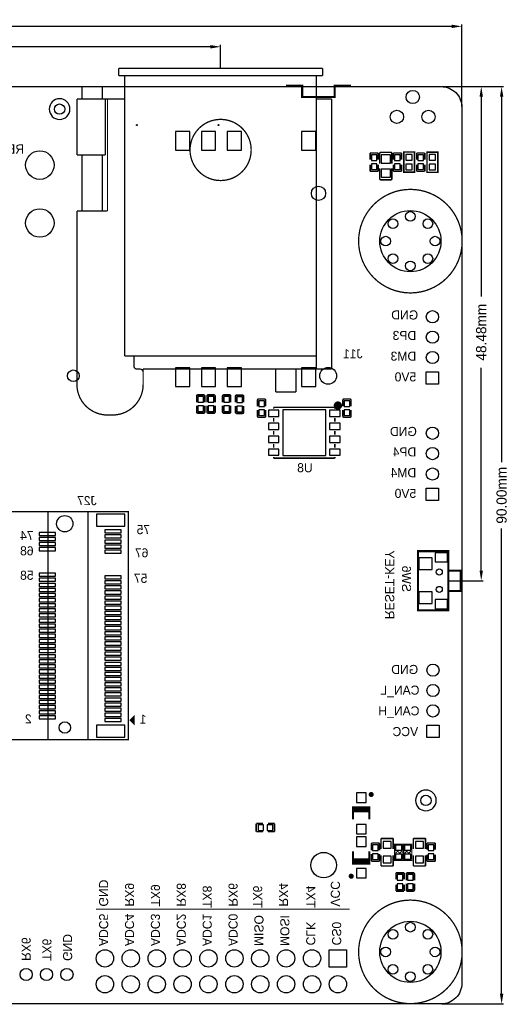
# Model space of a CAD drawing. Extents: x -11 to 307, y -16 to 111.
# Tile 26 of 26: x 259 to 307, y 0 to 97. Entities that reach past the tile are written whole.
import ezdxf

# ---------------------------------------------------------------- set-up
doc = ezdxf.new("R2010")
doc.units = 0
doc.header["$MEASUREMENT"] = 0
doc.layers.get('0').update_dxf_attribs({"linetype": 'CONTINUOUS'})
doc.layers.get('Defpoints').update_dxf_attribs({"linetype": 'CONTINUOUS'})
for name, color, linetype in [('BOTTOM', 1, 'CONTINUOUS'), ('OUTLINE', 6, 'CONTINUOUS'), ('SILKSCREEN_BOTTOM', 7, 'CONTINUOUS')]:
    doc.layers.add(name, color=color, linetype=linetype)
doc.dimstyles.get("Standard").update_dxf_attribs({"dimtxt": 0.18, "dimasz": 0.18, "dimexe": 0.18, "dimexo": 0.0625, "dimgap": 0.09, "dimtad": 0, "dimtih": 1, "dimtoh": 1, "dimdec": 4, "dimzin": 0, "dimdsep": 46, "dimtxsty": 'STANDARD', "dimcen": 0.09, "dimadec": 0, "dimazin": 0, "dimtfac": 1, "dimtdec": 4, "dimtofl": 0, "dimtmove": 0, "dimatfit": 3, "dimfxl": 1, "dimtolj": 1, "dimtzin": 0, "dimarcsym": 0})

# ---------------------------------------------------------------- blocks, each defined once
blk = doc.blocks.new('*D54')
at = {"color": 0, "linetype": 'Continuous', "lineweight": -2, "transparency": 16777216}
for p, q in [((167, 88.125), (167, 94.18)), ((168, 94), (217.406, 94)), ((277.333, 94), (224.406, 94)), ((278.333, 91.938), (278.333, 94.18))]:
    blk.add_line(p, q, dxfattribs=at)
at = {"color": 0, "linetype": 'Continuous', "transparency": 16777216}
for points in [[(168, 94.167), (168, 93.833), (167, 94)], [(277.333, 94.167), (277.333, 93.833), (278.333, 94)]]:
    blk.add_solid(points, dxfattribs=at)
at = {"layer": 'Defpoints', "color": 0, "linetype": 'Continuous', "transparency": 16777216}
for p in [(278.333, 94), (278.333, 91.876), (167, 88.062)]:
    blk.add_point(p, dxfattribs=at)
at = {"color": 0, "linetype": 'Continuous', "transparency": 16777216, "insert": (220.906, 94), "char_height": 1, "attachment_point": 5}
blk.add_mtext('\\A1;111.33mm', dxfattribs=at)
blk = doc.blocks.new('*D55')
at = {"color": 0, "linetype": 'Continuous', "lineweight": -2, "transparency": 16777216}
for p, q in [((167, 88.125), (167, 96.18)), ((168, 96), (227.239, 96)), ((301, 96), (234.573, 96)), ((302, 88.125), (302, 96.18))]:
    blk.add_line(p, q, dxfattribs=at)
at = {"color": 0, "linetype": 'Continuous', "transparency": 16777216}
for points in [[(168, 96.167), (168, 95.833), (167, 96)], [(301, 96.167), (301, 95.833), (302, 96)]]:
    blk.add_solid(points, dxfattribs=at)
at = {"layer": 'Defpoints', "color": 0, "linetype": 'Continuous', "transparency": 16777216}
for p in [(302, 96), (167, 88.062), (302, 88.062)]:
    blk.add_point(p, dxfattribs=at)
at = {"color": 0, "linetype": 'Continuous', "transparency": 16777216, "insert": (230.906, 96), "char_height": 1, "attachment_point": 5}
blk.add_mtext('\\A1;135.00mm', dxfattribs=at)
blk = doc.blocks.new('*D56')
at = {"color": 0, "linetype": 'Continuous', "lineweight": -2, "transparency": 16777216}
for p, q in [((300.03, 90.094), (304.086, 90.094)), ((303.906, 89.094), (303.906, 69.5)), ((303.906, 42.618), (303.906, 62.5)), ((300.752, 41.618), (304.086, 41.618))]:
    blk.add_line(p, q, dxfattribs=at)
at = {"color": 0, "linetype": 'Continuous', "transparency": 16777216}
for points in [[(303.739, 89.094), (304.073, 89.094), (303.906, 90.094)], [(303.739, 42.618), (304.073, 42.618), (303.906, 41.618)]]:
    blk.add_solid(points, dxfattribs=at)
at = {"layer": 'Defpoints', "color": 0, "linetype": 'Continuous', "transparency": 16777216}
for p in [(299.968, 90.094), (300.689, 41.618), (303.906, 41.618)]:
    blk.add_point(p, dxfattribs=at)
at = {"color": 0, "linetype": 'Continuous', "transparency": 16777216, "insert": (303.906, 66), "char_height": 1, "attachment_point": 5, "rotation": 90}
blk.add_mtext('\\A1;48.48mm', dxfattribs=at)
blk = doc.blocks.new('*D57')
at = {"color": 0, "linetype": 'Continuous', "lineweight": -2, "transparency": 16777216}
for p, q in [((300.03, 90.094), (306.086, 90.094)), ((305.906, 89.094), (305.906, 53.25)), ((305.906, 1.094), (305.906, 46.75)), ((300.03, 0.094), (306.086, 0.094))]:
    blk.add_line(p, q, dxfattribs=at)
at = {"color": 0, "linetype": 'Continuous', "transparency": 16777216}
for points in [[(305.739, 89.094), (306.073, 89.094), (305.906, 90.094)], [(305.739, 1.094), (306.073, 1.094), (305.906, 0.094)]]:
    blk.add_solid(points, dxfattribs=at)
at = {"layer": 'Defpoints', "color": 0, "linetype": 'Continuous', "transparency": 16777216}
for p in [(299.968, 90.094), (299.968, 0.094), (305.906, 0.094)]:
    blk.add_point(p, dxfattribs=at)
at = {"color": 0, "linetype": 'Continuous', "transparency": 16777216, "insert": (305.906, 50), "char_height": 1, "attachment_point": 5, "rotation": 90}
blk.add_mtext('\\A1;90.00mm', dxfattribs=at)

msp = doc.modelspace()

# ---------------------------------------------------------------- linework, layer by layer
at = {"layer": 'BOTTOM'}
for points in [[(275.300495, 83.8486), (275.300495, 85.6774), (273.903495, 85.6774), (273.903495, 83.8486)], [(277.840495, 83.8486), (277.840495, 85.6774), (276.443495, 85.6774), (276.443495, 83.8486)], [(280.380495, 83.8486), (280.380495, 85.6774), (278.983495, 85.6774), (278.983495, 83.8486)], [(287.670295, 83.8486), (287.670295, 85.6774), (286.273295, 85.6774), (286.273295, 83.8486)], [(293.122392, 82.851485), (293.673598, 82.851485), (293.673598, 83.402691), (293.122392, 83.402691)], [(294.09139, 82.595949), (294.9906, 82.595949), (294.9906, 83.396049), (294.09139, 83.396049)], [(295.959598, 83.402691), (295.408392, 83.402691), (295.408392, 82.851485), (295.959598, 82.851485)], [(296.517001, 83.44201), (296.517001, 82.872008), (297.136989, 82.872008), (297.136989, 83.44201)], [(297.694392, 82.851485), (298.245598, 82.851485), (298.245598, 83.402691), (297.694392, 83.402691)], [(299.423002, 82.871996), (299.423002, 83.441997), (298.803013, 83.441997), (298.803013, 82.871996)], [(293.122392, 81.951309), (293.673598, 81.951309), (293.673598, 82.502515), (293.122392, 82.502515)], [(295.959598, 82.502515), (295.408392, 82.502515), (295.408392, 81.951309), (295.959598, 81.951309)], [(296.517001, 82.481992), (296.517001, 81.91199), (297.136989, 81.91199), (297.136989, 82.481992)], [(297.694392, 81.951309), (298.245598, 81.951309), (298.245598, 82.502515), (297.694392, 82.502515)], [(299.423002, 81.911977), (299.423002, 82.481979), (298.803013, 82.481979), (298.803013, 81.911977)], [(294.09139, 81.195951), (294.9906, 81.195951), (294.9906, 81.996051), (294.09139, 81.996051)], [(275.300495, 60.6774), (275.300495, 62.5062), (273.903495, 62.5062), (273.903495, 60.6774)], [(277.840495, 60.6774), (277.840495, 62.5062), (276.443495, 62.5062), (276.443495, 60.6774)], [(280.380495, 60.6774), (280.380495, 62.5062), (278.983495, 62.5062), (278.983495, 60.6774)], [(287.670295, 60.6774), (287.670295, 62.5062), (286.273295, 62.5062), (286.273295, 60.6774)], [(298.512996, 62.116005), (299.712994, 62.116005), (299.712994, 60.916007), (298.512996, 60.916007)], [(276.104545, 59.127885), (276.65575, 59.127885), (276.65575, 59.679091), (276.104545, 59.679091)], [(277.120545, 59.127885), (277.67175, 59.127885), (277.67175, 59.679091), (277.120545, 59.679091)], [(278.644545, 59.12786), (279.19575, 59.12786), (279.19575, 59.679065), (278.644545, 59.679065)], [(279.914545, 59.102485), (280.46575, 59.102485), (280.46575, 59.653691), (279.914545, 59.653691)], [(282.624445, 59.272691), (282.07324, 59.272691), (282.07324, 58.721485), (282.624445, 58.721485)], [(290.455545, 58.721485), (291.00675, 58.721485), (291.00675, 59.272691), (290.455545, 59.272691)], [(276.104545, 58.227709), (276.65575, 58.227709), (276.65575, 58.778915), (276.104545, 58.778915)], [(277.120545, 58.227709), (277.67175, 58.227709), (277.67175, 58.778915), (277.120545, 58.778915)], [(278.644545, 58.227684), (279.19575, 58.227684), (279.19575, 58.778889), (278.644545, 58.778889)], [(279.914545, 58.202309), (280.46575, 58.202309), (280.46575, 58.753515), (279.914545, 58.753515)], [(282.624445, 58.372515), (282.07324, 58.372515), (282.07324, 57.821309), (282.624445, 57.821309)], [(283.032001, 57.7342), (284.048001, 57.7342), (284.048001, 58.3438), (283.032001, 58.3438)], [(284.431795, 58.3692), (284.431795, 53.8988), (288.648195, 53.8988), (288.648195, 58.3692)], [(289.031989, 57.7342), (290.047989, 57.7342), (290.047989, 58.3438), (289.031989, 58.3438)], [(290.455545, 57.821309), (291.00675, 57.821309), (291.00675, 58.372515), (290.455545, 58.372515)], [(283.032001, 56.4642), (284.048001, 56.4642), (284.048001, 57.0738), (283.032001, 57.0738)], [(289.031989, 56.4642), (290.047989, 56.4642), (290.047989, 57.0738), (289.031989, 57.0738)], [(283.032001, 55.1942), (284.048001, 55.1942), (284.048001, 55.8038), (283.032001, 55.8038)], [(289.031989, 55.1942), (290.047989, 55.1942), (290.047989, 55.8038), (289.031989, 55.8038)], [(283.032001, 53.9242), (284.048001, 53.9242), (284.048001, 54.5338), (283.032001, 54.5338)], [(289.031989, 53.9242), (290.047989, 53.9242), (290.047989, 54.5338), (289.031989, 54.5338)], [(298.512996, 50.686005), (299.712994, 50.686005), (299.712994, 49.486007), (298.512996, 49.486007)], [(268.944983, 46.960993), (268.944983, 48.160991), (266.144989, 48.160991), (266.144989, 46.960993)], [(268.570003, 46.310982), (268.570003, 46.610981), (266.970006, 46.610981), (266.970006, 46.310982)], [(262.120003, 46.060995), (262.120003, 46.360994), (260.520006, 46.360994), (260.520006, 46.060995)], [(262.120003, 45.560996), (262.120003, 45.860995), (260.520006, 45.860995), (260.520006, 45.560996)], [(268.570003, 45.810983), (268.570003, 46.110982), (266.970006, 46.110982), (266.970006, 45.810983)], [(268.570003, 45.310984), (268.570003, 45.610983), (266.970006, 45.610983), (266.970006, 45.310984)], [(262.120003, 45.060997), (262.120003, 45.360996), (260.520006, 45.360996), (260.520006, 45.060997)], [(262.120003, 44.560998), (262.120003, 44.860997), (260.520006, 44.860997), (260.520006, 44.560998)], [(268.570003, 44.810985), (268.570003, 45.110984), (266.970006, 45.110984), (266.970006, 44.810985)], [(268.570003, 44.310986), (268.570003, 44.610985), (266.970006, 44.610985), (266.970006, 44.310986)], [(299.089284, 43.867908), (297.789287, 43.867908), (297.789287, 42.717898), (299.089284, 42.717898)], [(300.589294, 44.369088), (299.389296, 44.369088), (299.389296, 43.46909), (300.589294, 43.46909)], [(262.120003, 42.060978), (262.120003, 42.360977), (260.520006, 42.360977), (260.520006, 42.060978)], [(262.120003, 41.560979), (262.120003, 41.860978), (260.520006, 41.860978), (260.520006, 41.560979)], [(268.570003, 41.810991), (268.570003, 42.11099), (266.970006, 42.11099), (266.970006, 41.810991)], [(268.570003, 41.310992), (268.570003, 41.610991), (266.970006, 41.610991), (266.970006, 41.310992)], [(262.120003, 41.06098), (262.120003, 41.360979), (260.520006, 41.360979), (260.520006, 41.06098)], [(262.120003, 40.560981), (262.120003, 40.86098), (260.520006, 40.86098), (260.520006, 40.560981)], [(268.570003, 40.810993), (268.570003, 41.110992), (266.970006, 41.110992), (266.970006, 40.810993)], [(268.570003, 40.310994), (268.570003, 40.610993), (266.970006, 40.610993), (266.970006, 40.310994)], [(262.120003, 40.060982), (262.120003, 40.360981), (260.520006, 40.360981), (260.520006, 40.060982)], [(262.120003, 39.560983), (262.120003, 39.860982), (260.520006, 39.860982), (260.520006, 39.560983)], [(268.570003, 39.810995), (268.570003, 40.110994), (266.970006, 40.110994), (266.970006, 39.810995)], [(268.570003, 39.310996), (268.570003, 39.610995), (266.970006, 39.610995), (266.970006, 39.310996)], [(299.089284, 40.517902), (297.789287, 40.517902), (297.789287, 39.367892), (299.089284, 39.367892)], [(300.589294, 39.76671), (299.389296, 39.76671), (299.389296, 38.866712), (300.589294, 38.866712)], [(262.120003, 39.060984), (262.120003, 39.360983), (260.520006, 39.360983), (260.520006, 39.060984)], [(262.120003, 38.560985), (262.120003, 38.860984), (260.520006, 38.860984), (260.520006, 38.560985)], [(268.570003, 38.810997), (268.570003, 39.110996), (266.970006, 39.110996), (266.970006, 38.810997)], [(262.120003, 38.060986), (262.120003, 38.360985), (260.520006, 38.360985), (260.520006, 38.060986)], [(262.120003, 37.560987), (262.120003, 37.860986), (260.520006, 37.860986), (260.520006, 37.560987)], [(268.570003, 38.310998), (268.570003, 38.610997), (266.970006, 38.610997), (266.970006, 38.310998)], [(268.570003, 37.810999), (268.570003, 38.110998), (266.970006, 38.110998), (266.970006, 37.810999)], [(262.120003, 37.060988), (262.120003, 37.360987), (260.520006, 37.360987), (260.520006, 37.060988)], [(262.120003, 36.560989), (262.120003, 36.860988), (260.520006, 36.860988), (260.520006, 36.560989)], [(268.570003, 37.311), (268.570003, 37.610999), (266.970006, 37.610999), (266.970006, 37.311)], [(268.570003, 36.810975), (268.570003, 37.110975), (266.970006, 37.110975), (266.970006, 36.810975)], [(262.120003, 36.06099), (262.120003, 36.360989), (260.520006, 36.360989), (260.520006, 36.06099)], [(262.120003, 35.560991), (262.120003, 35.86099), (260.520006, 35.86099), (260.520006, 35.560991)], [(268.570003, 36.310976), (268.570003, 36.610976), (266.970006, 36.610976), (266.970006, 36.310976)], [(268.570003, 35.810977), (268.570003, 36.110977), (266.970006, 36.110977), (266.970006, 35.810977)], [(262.120003, 35.060992), (262.120003, 35.360991), (260.520006, 35.360991), (260.520006, 35.060992)], [(262.120003, 34.560993), (262.120003, 34.860992), (260.520006, 34.860992), (260.520006, 34.560993)], [(268.570003, 35.310978), (268.570003, 35.610978), (266.970006, 35.610978), (266.970006, 35.310978)], [(268.570003, 34.810979), (268.570003, 35.110979), (266.970006, 35.110979), (266.970006, 34.810979)], [(262.120003, 34.060994), (262.120003, 34.360993), (260.520006, 34.360993), (260.520006, 34.060994)], [(262.120003, 33.560995), (262.120003, 33.860994), (260.520006, 33.860994), (260.520006, 33.560995)], [(268.570003, 34.31098), (268.570003, 34.61098), (266.970006, 34.61098), (266.970006, 34.31098)], [(268.570003, 33.810981), (268.570003, 34.110981), (266.970006, 34.110981), (266.970006, 33.810981)], [(262.120003, 33.060996), (262.120003, 33.360995), (260.520006, 33.360995), (260.520006, 33.060996)], [(262.120003, 32.560997), (262.120003, 32.860996), (260.520006, 32.860996), (260.520006, 32.560997)], [(268.570003, 33.310982), (268.570003, 33.610982), (266.970006, 33.610982), (266.970006, 33.310982)], [(268.570003, 32.810983), (268.570003, 33.110983), (266.970006, 33.110983), (266.970006, 32.810983)], [(262.120003, 32.060998), (262.120003, 32.360997), (260.520006, 32.360997), (260.520006, 32.060998)], [(268.570003, 32.310984), (268.570003, 32.610984), (266.970006, 32.610984), (266.970006, 32.310984)], [(268.570003, 31.810985), (268.570003, 32.110985), (266.970006, 32.110985), (266.970006, 31.810985)], [(262.120003, 31.560999), (262.120003, 31.860998), (260.520006, 31.860998), (260.520006, 31.560999)], [(262.120003, 31.061), (262.120003, 31.360999), (260.520006, 31.360999), (260.520006, 31.061)], [(268.570003, 31.310986), (268.570003, 31.610986), (266.970006, 31.610986), (266.970006, 31.310986)], [(268.570003, 30.810987), (268.570003, 31.110987), (266.970006, 31.110987), (266.970006, 30.810987)], [(262.120003, 30.560975), (262.120003, 30.860975), (260.520006, 30.860975), (260.520006, 30.560975)], [(262.120003, 30.060976), (262.120003, 30.360976), (260.520006, 30.360976), (260.520006, 30.060976)], [(268.570003, 30.310988), (268.570003, 30.610988), (266.970006, 30.610988), (266.970006, 30.310988)], [(268.570003, 29.810989), (268.570003, 30.110989), (266.970006, 30.110989), (266.970006, 29.810989)], [(262.120003, 29.560977), (262.120003, 29.860977), (260.520006, 29.860977), (260.520006, 29.560977)], [(262.120003, 29.060978), (262.120003, 29.360978), (260.520006, 29.360978), (260.520006, 29.060978)], [(268.570003, 29.31099), (268.570003, 29.61099), (266.970006, 29.61099), (266.970006, 29.31099)], [(268.570003, 28.810991), (268.570003, 29.110991), (266.970006, 29.110991), (266.970006, 28.810991)], [(262.120003, 28.560979), (262.120003, 28.860979), (260.520006, 28.860979), (260.520006, 28.560979)], [(262.120003, 28.06098), (262.120003, 28.36098), (260.520006, 28.36098), (260.520006, 28.06098)], [(268.570003, 28.310992), (268.570003, 28.610992), (266.970006, 28.610992), (266.970006, 28.310992)], [(268.570003, 27.810993), (268.570003, 28.110993), (266.970006, 28.110993), (266.970006, 27.810993)], [(268.944983, 26.261009), (268.944983, 27.461007), (266.144989, 27.461007), (266.144989, 26.261009)], [(298.570984, 27.445005), (299.770982, 27.445005), (299.770982, 26.245007), (298.570984, 26.245007)], [(291.65299, 20.816011), (291.65299, 19.876008), (292.603, 19.876008), (292.603, 20.816011)], [(282.004304, 17.674603), (282.004304, 17.123397), (282.55551, 17.123397), (282.55551, 17.674603)], [(282.90448, 17.674603), (282.90448, 17.123397), (283.455686, 17.123397), (283.455686, 17.674603)], [(291.65299, 17.715992), (291.65299, 16.775989), (292.603, 16.775989), (292.603, 17.715992)], [(292.603, 15.558008), (292.603, 16.498011), (291.65299, 16.498011), (291.65299, 15.558008)], [(293.800445, 15.711691), (293.24924, 15.711691), (293.24924, 15.160485), (293.800445, 15.160485)], [(294.267996, 15.385885), (295.067994, 15.385885), (295.067994, 16.035896), (294.267996, 16.035896)], [(295.501001, 15.660992), (295.501001, 15.171001), (296.120989, 15.171001), (296.120989, 15.660992)], [(296.390001, 15.660992), (296.390001, 15.171001), (297.009989, 15.171001), (297.009989, 15.660992)], [(297.442996, 15.385885), (298.242994, 15.385885), (298.242994, 16.035896), (297.442996, 16.035896)], [(298.710392, 15.160485), (299.261598, 15.160485), (299.261598, 15.711691), (298.710392, 15.711691)], [(293.800445, 14.811515), (293.24924, 14.811515), (293.24924, 14.260309), (293.800445, 14.260309)], [(294.267996, 13.936104), (295.067994, 13.936104), (295.067994, 14.586115), (294.267996, 14.586115)], [(295.501001, 14.800999), (295.501001, 14.311008), (296.120989, 14.311008), (296.120989, 14.800999)], [(296.390001, 14.800999), (296.390001, 14.311008), (297.009989, 14.311008), (297.009989, 14.800999)], [(297.442996, 13.936104), (298.242994, 13.936104), (298.242994, 14.586115), (297.442996, 14.586115)], [(298.710392, 14.260309), (299.261598, 14.260309), (299.261598, 14.811515), (298.710392, 14.811515)], [(292.603, 12.457989), (292.603, 13.397992), (291.65299, 13.397992), (291.65299, 12.457989)], [(295.662392, 12.239485), (296.213598, 12.239485), (296.213598, 12.790691), (295.662392, 12.790691)], [(296.678545, 12.239485), (297.22975, 12.239485), (297.22975, 12.790691), (296.678545, 12.790691)], [(295.662392, 11.339309), (296.213598, 11.339309), (296.213598, 11.890515), (295.662392, 11.890515)], [(296.678545, 11.339309), (297.22975, 11.339309), (297.22975, 11.890515), (296.678545, 11.890515)], [(290.691993, 5.421998), (290.691993, 3.722002), (288.991997, 3.722002), (288.991997, 5.421998)]]:
    msp.add_lwpolyline(points, close=True, dxfattribs=at)
for centre, radius in [((297.181985, 89.072009), 0.649999), ((262.536995, 87.884), 0.508), ((295.632001, 87.122), 0.649999), ((298.731995, 87.122), 0.649999), ((270.118895, 86.319106), 0.050051), ((278.118904, 86.319106), 0.050051), ((260.597984, 82.390996), 1.397), ((287.936995, 79.62011), 0.6985), ((260.597984, 76.710997), 1.397), ((296.953995, 74.93), 2.999994), ((296.953995, 77.354989), 0.475005), ((295.238987, 76.645008), 0.475005), ((298.669003, 76.645008), 0.475005), ((294.529006, 74.93), 0.475005), ((299.378984, 74.93), 0.475005), ((299.378984, 74.93), 0.475005), ((295.238987, 73.214992), 0.475005), ((298.669003, 73.214992), 0.475005), ((296.953995, 72.505011), 0.475005), ((299.112995, 67.515994), 0.599999), ((299.112995, 65.515998), 0.599999), ((299.112995, 63.516002), 0.599999), ((263.880706, 61.722), 0.5715), ((288.879284, 61.722), 0.8255), ((299.112995, 56.085994), 0.599999), ((299.112995, 54.085998), 0.599999), ((299.112995, 52.086002), 0.599999), ((263.044995, 47.211005), 0.799998), ((299.786095, 42.4688), 0.299999), ((299.786095, 40.767), 0.299999), ((299.170983, 32.844994), 0.599999), ((299.170983, 30.844998), 0.599999), ((299.170983, 28.845002), 0.599999), ((263.044995, 27.210995), 0.559003), ((298.477995, 20.066), 0.508), ((288.444995, 13.716), 1.249997), ((296.953995, 5.207), 2.999994), ((296.953995, 7.631989), 0.475005), ((295.238987, 6.922008), 0.475005), ((298.669003, 6.922008), 0.475005), ((266.981995, 4.572), 0.849998), ((269.521995, 4.572), 0.849998), ((272.061995, 4.572), 0.849998), ((274.601995, 4.572), 0.849998), ((277.141995, 4.572), 0.849998), ((279.681995, 4.572), 0.849998), ((282.221995, 4.572), 0.849998), ((284.761995, 4.572), 0.849998), ((287.301995, 4.572), 0.849998), ((294.529006, 5.207), 0.475005), ((299.378984, 5.207), 0.475005), ((299.378984, 5.207), 0.475005), ((295.238987, 3.491992), 0.475005), ((298.669003, 3.491992), 0.475005), ((259.250997, 2.990012), 0.599999), ((261.250993, 2.990012), 0.599999), ((263.250989, 2.990012), 0.599999), ((296.953995, 2.782011), 0.475005), ((266.981995, 2.032), 0.849998), ((269.521995, 2.032), 0.849998), ((272.061995, 2.032), 0.849998), ((274.601995, 2.032), 0.849998), ((277.141995, 2.032), 0.849998), ((279.681995, 2.032), 0.849998), ((282.221995, 2.032), 0.849998), ((284.761995, 2.032), 0.849998), ((287.301995, 2.032), 0.849998), ((289.841995, 2.032), 0.849998)]:
    msp.add_circle(centre, radius, dxfattribs=at)
at = {"layer": 'OUTLINE'}
msp.add_lwpolyline([(167, 2.126005), (167, 88.062003, -0.414214), (169.032, 90.094003), (299.967984, 90.094003, -0.414214), (301.999984, 88.062003), (301.999984, 2.126005, -0.414214), (299.967984, 0.094005), (169.032, 0.094005, -0.414214), (167, 2.126005)], format="xyb", dxfattribs=at)
at = {"layer": 'OUTLINE', "const_width": 0.2}
msp.add_lwpolyline([(284.737001, 90.17), (286.336998, 90.17), (286.336998, 89.070002), (289.536992, 89.070002), (289.536992, 90.17), (291.136989, 90.17)], dxfattribs=at)
at = {"layer": 'SILKSCREEN_BOTTOM'}
for points, const_width in [([(268.333275, 91.875585), (288.333184, 91.875585)], 0.127), ([(268.333275, 91.175586), (268.333275, 91.875585)], 0.127), ([(288.333184, 91.875585), (288.333184, 91.175586)], 0.127), ([(268.333275, 91.175586), (288.333184, 91.175586)], 0.127), ([(268.933198, 91.175586), (268.933198, 63.675489)], 0.127), ([(287.733287, 63.675489), (287.733287, 91.175586)], 0.127), ([(266.733278, 90.075487), (264.733282, 90.075487)], 0.127), ([(264.733282, 88.875591), (264.733282, 90.075487)], 0.127), ([(266.733278, 90.075487), (266.733278, 88.875591)], 0.127), ([(264.233182, 88.875591), (264.233182, 83.3755)], 0.127), ([(264.233182, 88.875591), (267.033278, 88.875591)], 0.127), ([(267.033278, 83.3755), (267.033278, 88.875591)], 0.127), ([(267.233176, 88.875591), (267.033278, 88.875591)], 0.127), ([(267.233176, 88.875591), (268.933198, 88.875591)], 0.127), ([(267.233176, 88.875591), (267.233176, 77.875587)], 0.127), ([(287.733287, 88.875591), (289.233182, 88.875591)], 0.127), ([(289.233182, 88.875591), (289.233182, 62.375491)], 0.127), ([(267.033278, 83.3755), (264.233182, 83.3755)], 0.127), ([(264.733282, 77.875587), (264.733282, 83.3755)], 0.127), ([(266.733278, 83.3755), (266.733278, 77.875587)], 0.127), ([(292.997996, 83.576897), (292.997996, 82.926911)], 0.150089), ([(293.797994, 83.576897), (292.997996, 83.576897)], 0.150089), ([(293.797994, 82.926911), (293.797994, 83.576897)], 0.150089), ([(293.941606, 83.517689), (293.941606, 82.525108)], 0.150089), ([(295.013384, 83.644689), (294.068606, 83.644689)], 0.150089), ([(295.140384, 83.517689), (295.140384, 82.525108)], 0.150089), ([(295.283996, 83.576897), (296.083994, 83.576897)], 0.150089), ([(295.283996, 82.926911), (295.283996, 83.576897)], 0.150089), ([(296.083994, 83.576897), (296.083994, 82.926911)], 0.150089), ([(297.351988, 81.752008), (297.351988, 83.676998), (296.301977, 83.676998), (296.301977, 81.701996), (297.351988, 81.701996), (297.351988, 81.752008)], 0.150012), ([(297.569996, 83.576897), (297.569996, 82.926911)], 0.150089), ([(298.369994, 83.576897), (297.569996, 83.576897)], 0.150089), ([(298.369994, 82.926911), (298.369994, 83.576897)], 0.150089), ([(298.588002, 83.601992), (298.588002, 81.677002), (299.638013, 81.677002), (299.638013, 83.651979), (298.588002, 83.651979), (298.588002, 83.601992)], 0.150012), ([(292.997996, 81.777103), (292.997996, 82.427089)], 0.150089), ([(293.797994, 82.427089), (293.797994, 81.777103)], 0.150089), ([(293.941606, 81.074311), (293.941606, 82.083707)], 0.150089), ([(295.140384, 81.074311), (295.140384, 82.083707)], 0.150089), ([(295.283996, 82.427089), (295.283996, 81.777103)], 0.150089), ([(296.083994, 81.777103), (296.083994, 82.427089)], 0.150089), ([(297.569996, 81.777103), (297.569996, 82.427115)], 0.150089), ([(298.369994, 82.427115), (298.369994, 81.777103)], 0.150089), ([(293.797994, 81.777103), (292.997996, 81.777103)], 0.150089), ([(295.283996, 81.777103), (296.083994, 81.777103)], 0.150089), ([(298.369994, 81.777103), (297.569996, 81.777103)], 0.150089), ([(294.068606, 80.947311), (295.013384, 80.947311)], 0.150089), ([(264.233182, 60.875697), (264.233182, 77.875587)], 0.127), ([(267.233176, 77.875587), (264.233182, 77.875587)], 0.127), ([(287.733287, 63.675489), (268.933198, 63.675489)], 0.127), ([(269.833196, 62.675491), (269.833196, 63.675489)], 0.127), ([(287.733287, 63.675489), (287.733287, 62.375491)], 0.127), ([(270.433398, 62.375491), (270.133094, 62.375491)], 0.127), ([(270.733296, 62.075593), (270.733296, 62.375491)], 0.127), ([(283.733295, 62.375491), (270.733296, 62.375491)], 0.127), ([(270.733296, 60.875697), (270.733296, 62.075593)], 0.127), ([(283.733295, 62.375491), (283.733295, 60.125585)], 0.127), ([(287.733287, 62.375491), (285.733291, 62.375491)], 0.127), ([(285.733291, 60.125585), (285.733291, 62.375491)], 0.127), ([(287.733287, 62.375491), (289.233182, 62.375491)], 0.127), ([(276.653147, 59.853297), (276.106843, 59.853297)], 0.150012), ([(277.669147, 59.853297), (277.122843, 59.853297)], 0.150012), ([(279.193147, 59.853297), (278.646843, 59.853297)], 0.150012), ([(280.463147, 59.827897), (279.916843, 59.827897)], 0.150012), ([(283.733295, 60.125585), (285.733291, 60.125585)], 0.127), ([(275.979843, 59.726297), (275.979843, 59.128711)], 0.150012), ([(276.780147, 59.726297), (276.780147, 59.128711)], 0.150012), ([(276.995843, 59.726297), (276.995843, 59.128685)], 0.150012), ([(277.796147, 59.726297), (277.796147, 59.128685)], 0.150012), ([(278.519843, 59.726297), (278.519843, 59.128685)], 0.150012), ([(279.320147, 59.726297), (279.320147, 59.128685)], 0.150012), ([(279.789843, 59.700897), (279.789843, 59.103311)], 0.150012), ([(280.590147, 59.700897), (280.590147, 59.103311)], 0.150012), ([(281.948843, 59.319897), (281.948843, 58.722209)], 0.150012), ([(282.622147, 59.446897), (282.075843, 59.446897)], 0.150012), ([(282.749147, 59.319897), (282.749147, 58.722209)], 0.150012), ([(290.330843, 59.319897), (290.330843, 58.722285)], 0.150012), ([(291.004147, 59.446897), (290.457843, 59.446897)], 0.150012), ([(291.131147, 59.319897), (291.131147, 58.722285)], 0.150012), ([(275.979843, 58.180503), (275.979843, 58.778191)], 0.150012), ([(276.106843, 58.053503), (276.653147, 58.053503)], 0.150012), ([(276.780147, 58.180503), (276.780147, 58.778191)], 0.150012), ([(276.995843, 58.180503), (276.995843, 58.778191)], 0.150012), ([(277.122843, 58.053503), (277.669147, 58.053503)], 0.150012), ([(277.796147, 58.180503), (277.796147, 58.778191)], 0.150012), ([(278.519843, 58.180478), (278.519843, 58.778191)], 0.150012), ([(278.646843, 58.053478), (279.193147, 58.053478)], 0.150012), ([(279.320147, 58.180478), (279.320147, 58.778191)], 0.150012), ([(279.789843, 58.155103), (279.789843, 58.752816)], 0.150012), ([(279.916843, 58.028103), (280.463147, 58.028103)], 0.150012), ([(280.590147, 58.155103), (280.590147, 58.752816)], 0.150012), ([(281.948843, 57.774103), (281.948843, 58.371689)], 0.150012), ([(282.749147, 57.774103), (282.749147, 58.371689)], 0.150012), ([(283.540001, 58.633893), (283.540001, 58.4962)], 0.150089), ([(289.540014, 58.633893), (283.540001, 58.633893)], 0.150089), ([(289.540014, 58.4962), (289.540014, 58.633893)], 0.150089), ([(290.330843, 57.774103), (290.330843, 58.371791)], 0.150012), ([(291.131147, 57.774103), (291.131147, 58.371791)], 0.150012), ([(267.733276, 57.875678), (267.233176, 57.875678)], 0.127), ([(282.075843, 57.647103), (282.622147, 57.647103)], 0.150012), ([(283.540001, 57.5818), (283.540001, 57.2262)], 0.150089), ([(289.540014, 57.2262), (289.540014, 57.5818)], 0.150089), ([(290.457843, 57.647103), (291.004147, 57.647103)], 0.150012), ([(283.540001, 56.3118), (283.540001, 55.9562)], 0.150089), ([(289.540014, 55.9562), (289.540014, 56.3118)], 0.150089), ([(283.540001, 55.0418), (283.540001, 54.6862)], 0.150089), ([(289.540014, 54.6862), (289.540014, 55.0418)], 0.150089), ([(283.540001, 53.7718), (283.540001, 53.634107)], 0.150089), ([(283.540001, 53.634107), (289.540014, 53.634107)], 0.150089), ([(289.540014, 53.634107), (289.540014, 53.7718)], 0.150089), ([(185.701995, 37.211), (185.701995, 26.035), (269.267995, 26.035), (269.267995, 48.387), (185.701995, 48.387), (185.701995, 37.211)], 0.127), ([(185.701995, 37.211), (185.701995, 26.035), (269.267995, 26.035), (269.267995, 48.387), (185.701995, 48.387), (185.701995, 37.211)], 0.127), ([(261.393995, 26.035), (261.393995, 48.387)], 0.127), ([(265.330995, 48.387), (265.330995, 26.035)], 0.127), ([(297.6893, 44.517894), (300.689294, 44.517894), (300.689294, 38.717906), (297.6893, 38.717906), (297.6893, 44.517894)], 0.2), ([(300.689294, 42.617898), (301.889291, 42.617898), (301.889291, 40.617902), (300.689294, 40.617902)], 0.2), ([(269.826795, 27.58633), (269.473176, 27.939975), (269.826871, 28.29367), (269.826795, 27.58633), (269.61468, 27.798471), (269.614756, 27.939975), (269.75631, 28.081529), (269.756234, 27.798471)], 0.150089), ([(291.327997, 18.196001), (291.327997, 19.395999), (292.927993, 19.395999), (292.927993, 18.196001)], 0.2), ([(291.327997, 19.195999), (292.927993, 19.195999)], 0.2), ([(291.327997, 18.996), (292.927993, 18.996)], 0.2), ([(281.830098, 16.999001), (281.830098, 17.798999)], 0.150089), ([(281.830098, 17.798999), (282.480084, 17.798999)], 0.150089), ([(283.629892, 17.798999), (282.979906, 17.798999)], 0.150089), ([(283.629892, 16.999001), (283.629892, 17.798999)], 0.150089), ([(282.480084, 16.999001), (281.830098, 16.999001)], 0.150089), ([(282.979906, 16.999001), (283.629892, 16.999001)], 0.150089), ([(293.124843, 15.758897), (293.124843, 15.161209)], 0.150012), ([(293.798147, 15.885897), (293.251843, 15.885897)], 0.150012), ([(293.925147, 15.758897), (293.925147, 15.161209)], 0.150012), ([(295.267892, 16.33601), (294.068098, 16.33601)], 0.150089), ([(294.068098, 16.33601), (294.068098, 15.285999)], 0.150089), ([(295.267892, 15.285999), (295.267892, 16.33601)], 0.150089), ([(296.210994, 14.186002), (295.410996, 14.186002), (295.410996, 15.785998), (296.210994, 15.785998), (296.210994, 14.186002)], 0.1), ([(297.099994, 14.186002), (296.299996, 14.186002), (296.299996, 15.785998), (297.099994, 15.785998), (297.099994, 14.186002)], 0.1), ([(298.442892, 16.33601), (297.243098, 16.33601)], 0.150089), ([(297.243098, 16.33601), (297.243098, 15.285999)], 0.150089), ([(298.442892, 15.285999), (298.442892, 16.33601)], 0.150089), ([(299.385994, 15.885897), (298.585996, 15.885897)], 0.150089), ([(298.585996, 15.885897), (298.585996, 15.235911)], 0.150089), ([(299.385994, 15.235911), (299.385994, 15.885897)], 0.150089), ([(292.927993, 15.077999), (292.927993, 13.878001), (291.327997, 13.878001), (291.327997, 15.077999)], 0.2), ([(293.124843, 14.213103), (293.124843, 14.810689)], 0.150012), ([(293.925147, 14.213103), (293.925147, 14.810689)], 0.150012), ([(294.068098, 13.63599), (294.068098, 14.686001)], 0.150089), ([(295.267892, 14.686001), (295.267892, 13.63599)], 0.150089), ([(296.110994, 15.086), (295.910995, 14.886), (295.710995, 15.086), (295.510996, 14.886)], 0.1), ([(296.999994, 15.086), (296.799995, 14.886), (296.599995, 15.086), (296.399996, 14.886)], 0.1), ([(297.243098, 13.63599), (297.243098, 14.686001)], 0.150089), ([(298.442892, 14.686001), (298.442892, 13.63599)], 0.150089), ([(298.585996, 14.086103), (298.585996, 14.736089)], 0.150089), ([(299.385994, 14.736089), (299.385994, 14.086103)], 0.150089), ([(292.927993, 14.278), (291.327997, 14.278)], 0.2), ([(292.927993, 14.078001), (291.327997, 14.078001)], 0.2), ([(293.251843, 14.086103), (293.798147, 14.086103)], 0.150012), ([(295.267892, 13.63599), (294.068098, 13.63599)], 0.150089), ([(298.442892, 13.63599), (297.243098, 13.63599)], 0.150089), ([(299.385994, 14.086103), (298.585996, 14.086103)], 0.150089), ([(296.337994, 12.964897), (295.537996, 12.964897)], 0.150089), ([(295.537996, 12.964897), (295.537996, 12.314911)], 0.150089), ([(296.337994, 12.314911), (296.337994, 12.964897)], 0.150089), ([(296.553843, 12.837897), (296.553843, 12.240311)], 0.150012), ([(297.227147, 12.964897), (296.680843, 12.964897)], 0.150012), ([(297.354147, 12.837897), (297.354147, 12.240311)], 0.150012), ([(295.537996, 11.165103), (295.537996, 11.815089)], 0.150089), ([(296.337994, 11.815089), (296.337994, 11.165103)], 0.150089), ([(296.553843, 11.292103), (296.553843, 11.889791)], 0.150012), ([(297.354147, 11.292103), (297.354147, 11.889791)], 0.150012), ([(296.337994, 11.165103), (295.537996, 11.165103)], 0.150089), ([(296.680843, 11.165103), (297.227147, 11.165103)], 0.150012), ([(266.092995, 9.398), (290.984995, 9.398)], 0.127)]:
    msp.add_lwpolyline(points, dxfattribs=dict(at, const_width=const_width))
for points in [[(263.552995, 87.884, 1), (261.520995, 87.884, 1), (263.552995, 87.884)], [(299.493995, 20.066, 1), (297.461995, 20.066, 1), (299.493995, 20.066)]]:
    msp.add_lwpolyline(points, format="xyb", dxfattribs=at)
for points, const_width in [([(281.333198, 83.875601, 1.000002), (275.333236, 83.875575, 0.999998), (281.333198, 83.875601)], 0.127), ([(294.068606, 83.644689, 0.414448), (293.941606, 83.517689)], 0.150089), ([(295.140384, 83.517689, 0.414448), (295.013384, 83.644689)], 0.150089), ([(293.941606, 81.074311, 0.414448), (294.068606, 80.947311)], 0.150089), ([(295.013384, 80.947311, 0.414448), (295.140384, 81.074311)], 0.150089), ([(302.033995, 74.93, 1), (291.873995, 74.93, 1), (302.033995, 74.93)], 0.127), ([(270.133094, 62.375491, -0.414033), (269.833196, 62.675491)], 0.127), ([(270.433398, 62.375491, -0.414029), (270.733296, 62.075593)], 0.127), ([(267.233176, 57.875678, -0.414218), (264.233182, 60.875697)], 0.127), ([(270.733296, 60.875697, -0.414218), (267.733276, 57.875678)], 0.127), ([(276.106843, 59.853297, 0.414253), (275.979843, 59.726297)], 0.150012), ([(276.780147, 59.726297, 0.414331), (276.653147, 59.853297)], 0.150012), ([(277.122843, 59.853297, 0.414175), (276.995843, 59.726297)], 0.150012), ([(277.796147, 59.726297, 0.414285), (277.669147, 59.853297)], 0.150012), ([(278.646843, 59.853297, 0.414246), (278.519843, 59.726297)], 0.150012), ([(279.320147, 59.726297, 0.414371), (279.193147, 59.853297)], 0.150012), ([(279.916843, 59.827897, 0.414285), (279.789843, 59.700897)], 0.150012), ([(280.590147, 59.700897, 0.41441), (280.463147, 59.827897)], 0.150012), ([(282.075843, 59.446897, 0.414331), (281.948843, 59.319897)], 0.150012), ([(282.749147, 59.319897, 0.414253), (282.622147, 59.446897)], 0.150012), ([(290.045195, 58.801, -0.999978), (289.638795, 58.801, -1.000022), (290.045195, 58.801)], 0.4064), ([(290.457843, 59.446897, 0.414246), (290.330843, 59.319897)], 0.150012), ([(291.131147, 59.319897, 0.414371), (291.004147, 59.446897)], 0.150012), ([(275.979843, 58.180503, 0.414253), (276.106843, 58.053503)], 0.150012), ([(276.653147, 58.053503, 0.414331), (276.780147, 58.180503)], 0.150012), ([(276.995843, 58.180503, 0.414298), (277.122843, 58.053503)], 0.150012), ([(277.669147, 58.053503, 0.414409), (277.796147, 58.180503)], 0.150012), ([(278.519843, 58.180478, 0.414173), (278.646843, 58.053478)], 0.150012), ([(279.193147, 58.053478, 0.414298), (279.320147, 58.180478)], 0.150012), ([(279.789843, 58.155103, 0.414173), (279.916843, 58.028103)], 0.150012), ([(280.463147, 58.028103, 0.414298), (280.590147, 58.155103)], 0.150012), ([(281.948843, 57.774103, 0.414331), (282.075843, 57.647103)], 0.150012), ([(282.622147, 57.647103, 0.414253), (282.749147, 57.774103)], 0.150012), ([(290.330843, 57.774103, 0.414212), (290.457843, 57.647103)], 0.150012), ([(291.004147, 57.647103, 0.414337), (291.131147, 57.774103)], 0.150012), ([(293.232997, 20.646009, 1.00003), (292.982984, 20.645984, 0.99997), (293.232997, 20.646009)], 0.250012), ([(293.251843, 15.885897, 0.414331), (293.124843, 15.758897)], 0.150012), ([(293.925147, 15.758897, 0.414253), (293.798147, 15.885897)], 0.150012), ([(293.124843, 14.213103, 0.414331), (293.251843, 14.086103)], 0.150012), ([(293.798147, 14.086103, 0.414253), (293.925147, 14.213103)], 0.150012), ([(291.273006, 12.627991, 0.99997), (291.022993, 12.628016, 1.00003), (291.273006, 12.627991)], 0.250012), ([(296.680843, 12.964897, 0.414253), (296.553843, 12.837897)], 0.150012), ([(297.354147, 12.837897, 0.414331), (297.227147, 12.964897)], 0.150012), ([(296.553843, 11.292103, 0.414253), (296.680843, 11.165103)], 0.150012), ([(297.227147, 11.165103, 0.414331), (297.354147, 11.292103)], 0.150012), ([(302.033995, 5.207, 1), (291.873995, 5.207, 1), (302.033995, 5.207)], 0.127)]:
    msp.add_lwpolyline(points, format="xyb", dxfattribs=dict(at, const_width=const_width))
msp.add_lwpolyline([(285.733291, 62.375491), (283.733295, 62.375491)], dxfattribs=at)

# ---------------------------------------------------------------- texts
at = {"layer": 'SILKSCREEN_BOTTOM', "text_generation_flag": 2}
for s, p in [('RECOVERY_KEY', (259.044495, 83.523658)), ('GND', (297.715995, 67.2465)), ('DP3', (297.525495, 65.235658)), ('J11', (292.254995, 63.4365)), ('DM3', (297.525495, 63.203658)), ('5V0', (297.525495, 61.171658)), ('GND', (297.588995, 55.8165)), ('DP4', (297.525495, 53.805658)), ('U8', (287.365495, 52.2605)), ('DM4', (297.525495, 51.773658)), ('5V0', (297.525495, 49.741658)), ('J27', (266.169195, 49.030458)), ('74', (259.98079, 45.609408)), ('75', (271.414295, 46.185658)), ('68', (259.98079, 44.109411)), ('67', (271.245004, 43.911012)), ('58', (259.98079, 41.709416)), ('57', (271.145004, 41.411017)), ('GND', (297.715995, 32.469658)), ('CAN_L', (297.842995, 30.437658)), ('CAN_H', (297.842995, 28.405658)), ('2', (259.793795, 27.618258)), ('1', (271.045995, 27.592858)), ('VCC', (297.715995, 26.373658))]:
    msp.add_text(s, height=0.889, dxfattribs=at).set_placement(p)
for s, p in [('RESET-KEY', (294.477495, 37.846)), ('SW6', (296.128495, 40.513)), ('GND', (266.410495, 9.652)), ('RX9', (268.950495, 9.652)), ('TX9', (271.490495, 9.652)), ('RX8', (274.030495, 9.652)), ('RX6', (279.110495, 9.652)), ('RX4', (284.063495, 9.652)), ('VCC', (289.143495, 9.652)), ('TX8', (276.570495, 9.525)), ('TX6', (281.523495, 9.525)), ('TX4', (286.730495, 9.525)), ('ADC5', (266.410495, 5.7785)), ('ADC4', (268.950495, 5.7785)), ('ADC3', (271.490495, 5.7785)), ('ADC2', (274.030495, 5.7785)), ('ADC1', (276.570495, 5.7785)), ('ADC0', (279.110495, 5.7785)), ('MISO', (281.650495, 5.7785)), ('MOSI', (284.190495, 5.7785)), ('CLK', (286.730495, 5.842)), ('CS0', (289.270495, 5.842)), ('GND', (262.875653, 4.318)), ('RX6', (258.811653, 4.318)), ('TX6', (260.843653, 4.318))]:
    msp.add_text(s, height=0.889, rotation=270, dxfattribs=at).set_placement(p)

# ---------------------------------------------------------------- dimensions: what is measured, and where the dimension line sits
at = {"linetype": 'Continuous'}
for base, p2, picture, middle in [((301.999984, 96), (301.999984, 88.062003), '*D55', (230.905995, 96)), ((278.33323, 94), (278.33323, 91.875585), '*D54', (220.905995, 94))]:
    dim = msp.add_linear_dim(base=base, p1=(167, 88.062003), p2=p2, dimstyle='Standard', override={"dimtxt": 1, "dimasz": 1, "dimgap": 0.5, "dimdec": 2, "dimpost": 'mm'}, dxfattribs=at)
    dim.commit()
    dim.dimension.update_dxf_attribs({"geometry": picture, "text_midpoint": middle, "dimtype": 160})
for base, p2, picture, middle in [((303.905995, 41.6179), (300.689294, 41.6179), '*D56', (303.905995, 66)), ((305.905995, 0.094005), (299.967984, 0.094005), '*D57', (305.905995, 50))]:
    dim = msp.add_linear_dim(base=base, p1=(299.967984, 90.094003), p2=p2, angle=90, dimstyle='Standard', override={"dimtxt": 1, "dimasz": 1, "dimgap": 0.5, "dimdec": 2, "dimpost": 'mm'}, dxfattribs=at)
    dim.commit()
    dim.dimension.update_dxf_attribs({"geometry": picture, "text_midpoint": middle, "dimtype": 160, "text_rotation": 90})

doc.saveas('drawing.dxf')
